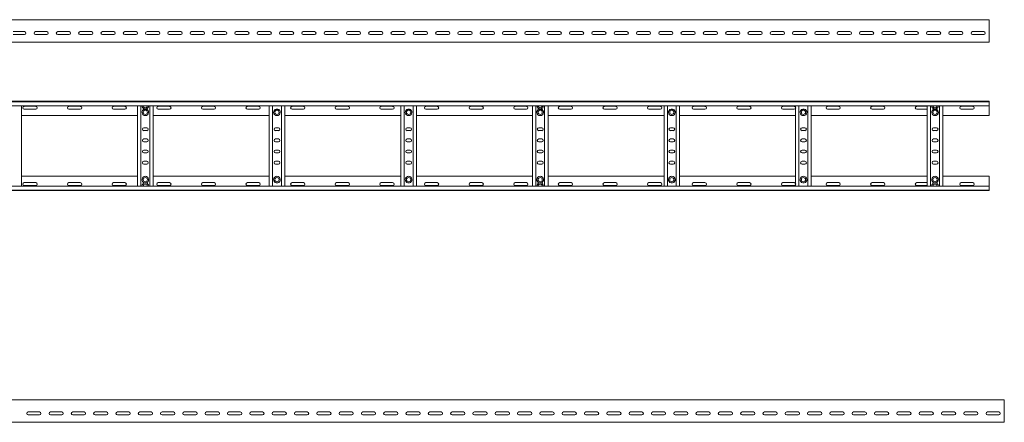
# Model space of a CAD drawing. Header units: millimetres. Extents: x -921 to 3361, y -5257 to -169.
# Tile 10 of 10: x 1130 to 3337, y -1071 to -169. Entities that reach past the tile are written whole.
import ezdxf

# ---------------------------------------------------------------- set-up
doc = ezdxf.new("R2010")
doc.units = ezdxf.units.MM

msp = doc.modelspace()

# ---------------------------------------------------------------- linework, layer by layer
at = {"color": 7, "linetype": 'Continuous', "lineweight": 15}
for p, q in [((3303, -169.3), (356, -169.3)), ((3303, -176.8), (3303, -169.3)), ((1115.3, -196.1), (1140.8, -196.1)), ((1165.3, -196.1), (1190.8, -196.1)), ((1215.3, -196.1), (1240.8, -196.1)), ((1265.3, -196.1), (1290.8, -196.1)), ((1315.3, -196.1), (1340.8, -196.1)), ((1365.3, -196.1), (1390.8, -196.1)), ((1415.3, -196.1), (1440.8, -196.1)), ((1465.3, -196.1), (1490.8, -196.1)), ((1515.3, -196.1), (1540.8, -196.1)), ((1565.3, -196.1), (1590.8, -196.1)), ((1615.3, -196.1), (1640.8, -196.1)), ((1665.3, -196.1), (1690.8, -196.1)), ((1715.3, -196.1), (1740.8, -196.1)), ((1765.3, -196.1), (1790.8, -196.1)), ((1815.3, -196.1), (1840.8, -196.1)), ((1865.3, -196.1), (1890.8, -196.1)), ((1915.3, -196.1), (1940.8, -196.1)), ((1965.3, -196.1), (1990.8, -196.1)), ((2015.3, -196.1), (2040.8, -196.1)), ((2065.3, -196.1), (2090.8, -196.1)), ((2115.3, -196.1), (2140.8, -196.1)), ((2165.3, -196.1), (2190.8, -196.1)), ((2215.3, -196.1), (2240.8, -196.1)), ((2265.3, -196.1), (2290.8, -196.1)), ((2315.3, -196.1), (2340.8, -196.1)), ((2365.3, -196.1), (2390.8, -196.1)), ((2415.3, -196.1), (2440.8, -196.1)), ((2465.3, -196.1), (2490.8, -196.1)), ((2515.3, -196.1), (2540.8, -196.1)), ((2565.3, -196.1), (2590.8, -196.1)), ((2615.3, -196.1), (2640.8, -196.1)), ((2665.3, -196.1), (2690.8, -196.1)), ((2715.3, -196.1), (2740.8, -196.1)), ((2765.3, -196.1), (2790.8, -196.1)), ((2815.3, -196.1), (2840.8, -196.1)), ((2865.3, -196.1), (2890.8, -196.1)), ((2915.3, -196.1), (2940.8, -196.1)), ((2965.3, -196.1), (2990.8, -196.1)), ((3015.3, -196.1), (3040.8, -196.1)), ((3065.3, -196.1), (3090.8, -196.1)), ((3115.3, -196.1), (3140.8, -196.1)), ((3165.3, -196.1), (3190.8, -196.1)), ((3215.3, -196.1), (3240.8, -196.1)), ((3265.3, -196.1), (3290.8, -196.1)), ((3303, -182.1), (3303, -176.8)), ((3303, -182.1), (3303, -182.4)), ((3303, -186.6), (3303, -182.4)), ((3303, -186.6), (3303, -216.9)), ((356, -219.3), (3303, -219.3)), ((1140.8, -202.6), (1115.3, -202.6)), ((1190.8, -202.6), (1165.3, -202.6)), ((1240.8, -202.6), (1215.3, -202.6)), ((1290.8, -202.6), (1265.3, -202.6)), ((1340.8, -202.6), (1315.3, -202.6)), ((1390.8, -202.6), (1365.3, -202.6)), ((1440.8, -202.6), (1415.3, -202.6)), ((1490.8, -202.6), (1465.3, -202.6)), ((1540.8, -202.6), (1515.3, -202.6)), ((1590.8, -202.6), (1565.3, -202.6)), ((1640.8, -202.6), (1615.3, -202.6)), ((1690.8, -202.6), (1665.3, -202.6)), ((1740.8, -202.6), (1715.3, -202.6)), ((1790.8, -202.6), (1765.3, -202.6)), ((1840.8, -202.6), (1815.3, -202.6)), ((1890.8, -202.6), (1865.3, -202.6)), ((1940.8, -202.6), (1915.3, -202.6)), ((1990.8, -202.6), (1965.3, -202.6)), ((2040.8, -202.6), (2015.3, -202.6)), ((2090.8, -202.6), (2065.3, -202.6)), ((2140.8, -202.6), (2115.3, -202.6)), ((2190.8, -202.6), (2165.3, -202.6)), ((2240.8, -202.6), (2215.3, -202.6)), ((2290.8, -202.6), (2265.3, -202.6)), ((2340.8, -202.6), (2315.3, -202.6)), ((2390.8, -202.6), (2365.3, -202.6)), ((2440.8, -202.6), (2415.3, -202.6)), ((2490.8, -202.6), (2465.3, -202.6)), ((2540.8, -202.6), (2515.3, -202.6)), ((2590.8, -202.6), (2565.3, -202.6)), ((2640.8, -202.6), (2615.3, -202.6)), ((2690.8, -202.6), (2665.3, -202.6)), ((2740.8, -202.6), (2715.3, -202.6)), ((2790.8, -202.6), (2765.3, -202.6)), ((2840.8, -202.6), (2815.3, -202.6)), ((2890.8, -202.6), (2865.3, -202.6)), ((2940.8, -202.6), (2915.3, -202.6)), ((2990.8, -202.6), (2965.3, -202.6)), ((3040.8, -202.6), (3015.3, -202.6)), ((3090.8, -202.6), (3065.3, -202.6)), ((3140.8, -202.6), (3115.3, -202.6)), ((3190.8, -202.6), (3165.3, -202.6)), ((3240.8, -202.6), (3215.3, -202.6)), ((3290.8, -202.6), (3265.3, -202.6)), ((3303, -219.3), (3303, -216.9)), ((356, -352.2), (3303, -352.2)), ((3303, -352.2), (3303, -353.3)), ((3303, -353.3), (356, -353.3)), ((356, -362.4), (3303, -362.4)), ((1134, -542), (1134, -362.4)), ((1165.8, -363.4), (1140.3, -363.4)), ((1140.3, -369.9), (1165.8, -369.9)), ((1265.8, -363.4), (1240.3, -363.4)), ((1240.3, -369.9), (1265.8, -369.9)), ((1365.8, -363.4), (1340.3, -363.4)), ((1340.3, -369.9), (1365.8, -369.9)), ((1394, -542), (1394, -362.4)), ((1401.5, -542), (1401.5, -362.4)), ((1409.8, -369.4), (1413.3, -369.4)), ((1421.5, -542), (1421.5, -362.4)), ((1429, -542), (1429, -362.4)), ((1465.8, -363.4), (1440.3, -363.4)), ((1440.3, -369.9), (1465.8, -369.9)), ((1565.8, -363.4), (1540.3, -363.4)), ((1540.3, -369.9), (1565.8, -369.9)), ((1665.8, -363.4), (1640.3, -363.4)), ((1640.3, -369.9), (1665.8, -369.9)), ((1689, -542), (1689, -362.4)), ((1696.5, -542), (1696.5, -362.4)), ((1708.3, -369.4), (1704.8, -369.4)), ((1716.5, -542), (1716.5, -362.4)), ((1724, -542), (1724, -362.4)), ((1765.8, -363.4), (1740.3, -363.4)), ((1740.3, -369.9), (1765.8, -369.9)), ((1865.8, -363.4), (1840.3, -363.4)), ((1840.3, -369.9), (1865.8, -369.9)), ((1965.8, -363.4), (1940.3, -363.4)), ((1940.3, -369.9), (1965.8, -369.9)), ((1984, -542), (1984, -362.4)), ((1991.5, -542), (1991.5, -362.4)), ((2003.3, -369.4), (1999.8, -369.4)), ((2011.5, -542), (2011.5, -362.4)), ((2019, -542), (2019, -362.4)), ((2065.8, -363.4), (2040.3, -363.4)), ((2040.3, -369.9), (2065.8, -369.9)), ((2165.8, -363.4), (2140.3, -363.4)), ((2140.3, -369.9), (2165.8, -369.9)), ((2265.8, -363.4), (2240.3, -363.4)), ((2240.3, -369.9), (2265.8, -369.9)), ((2279, -542), (2279, -362.4)), ((2286.5, -542), (2286.5, -362.4)), ((2298.3, -369.4), (2294.8, -369.4)), ((2306.5, -542), (2306.5, -362.4)), ((2314, -542), (2314, -362.4)), ((2365.8, -363.4), (2340.3, -363.4)), ((2340.3, -369.9), (2365.8, -369.9)), ((2465.8, -363.4), (2440.3, -363.4)), ((2440.3, -369.9), (2465.8, -369.9)), ((2565.8, -363.4), (2540.3, -363.4)), ((2540.3, -369.9), (2565.8, -369.9)), ((2574, -542), (2574, -362.4)), ((2581.5, -542), (2581.5, -362.4)), ((2593.3, -369.4), (2589.8, -369.4)), ((2601.5, -542), (2601.5, -362.4)), ((2609, -542), (2609, -362.4)), ((2665.8, -363.4), (2640.3, -363.4)), ((2640.3, -369.9), (2665.8, -369.9)), ((2765.8, -363.4), (2740.3, -363.4)), ((2740.3, -369.9), (2765.8, -369.9)), ((2865.8, -363.4), (2840.3, -363.4)), ((2840.3, -369.9), (2865.8, -369.9)), ((2869, -542), (2869, -362.4)), ((2876.5, -542), (2876.5, -362.4)), ((2888.3, -369.4), (2884.8, -369.4)), ((2896.5, -542), (2896.5, -362.4)), ((2904, -542), (2904, -362.4)), ((2965.8, -363.4), (2940.3, -363.4)), ((2940.3, -369.9), (2965.8, -369.9)), ((3065.8, -363.4), (3040.3, -363.4)), ((3040.3, -369.9), (3065.8, -369.9)), ((3164, -363.4), (3140.3, -363.4)), ((3140.3, -369.9), (3164, -369.9)), ((3164, -542), (3164, -362.4)), ((3171.5, -542), (3171.5, -362.4)), ((3183.3, -369.4), (3179.8, -369.4)), ((3191.5, -542), (3191.5, -362.4)), ((3199, -542), (3199, -362.4)), ((3265.8, -363.4), (3240.3, -363.4)), ((3240.3, -369.9), (3265.8, -369.9)), ((3303, -353.3), (3303, -362.4)), ((3303, -362.4), (3303, -384.2)), ((1134, -384.2), (1394, -384.2)), ((1429, -384.2), (1689, -384.2)), ((1724, -384.2), (1984, -384.2)), ((2019, -384.2), (2279, -384.2)), ((2314, -384.2), (2574, -384.2)), ((2609, -384.2), (2869, -384.2)), ((2904, -384.2), (3164, -384.2)), ((3199, -384.2), (3303, -384.2)), ((1414.8, -411.4), (1408.3, -411.4)), ((1408.3, -417.9), (1414.8, -417.9)), ((1709.8, -411.4), (1703.3, -411.4)), ((1703.3, -417.9), (1709.8, -417.9)), ((2004.8, -411.4), (1998.3, -411.4)), ((1998.3, -417.9), (2004.8, -417.9)), ((2299.8, -411.4), (2293.3, -411.4)), ((2293.3, -417.9), (2299.8, -417.9)), ((2594.8, -411.4), (2588.3, -411.4)), ((2588.3, -417.9), (2594.8, -417.9)), ((2889.8, -411.4), (2883.3, -411.4)), ((2883.3, -417.9), (2889.8, -417.9)), ((3184.8, -411.4), (3178.3, -411.4)), ((3178.3, -417.9), (3184.8, -417.9)), ((1414.8, -436.4), (1408.3, -436.4)), ((1709.8, -436.4), (1703.3, -436.4)), ((2004.8, -436.4), (1998.3, -436.4)), ((2299.8, -436.4), (2293.3, -436.4)), ((2594.8, -436.4), (2588.3, -436.4)), ((2889.8, -436.4), (2883.3, -436.4)), ((3184.8, -436.4), (3178.3, -436.4)), ((1408.3, -442.9), (1414.8, -442.9)), ((1414.8, -461.4), (1408.3, -461.4)), ((1703.3, -442.9), (1709.8, -442.9)), ((1709.8, -461.4), (1703.3, -461.4)), ((1998.3, -442.9), (2004.8, -442.9)), ((2004.8, -461.4), (1998.3, -461.4)), ((2293.3, -442.9), (2299.8, -442.9)), ((2299.8, -461.4), (2293.3, -461.4)), ((2588.3, -442.9), (2594.8, -442.9)), ((2594.8, -461.4), (2588.3, -461.4)), ((2883.3, -442.9), (2889.8, -442.9)), ((2889.8, -461.4), (2883.3, -461.4)), ((3178.3, -442.9), (3184.8, -442.9)), ((3184.8, -461.4), (3178.3, -461.4)), ((1408.3, -467.9), (1414.8, -467.9)), ((1703.3, -467.9), (1709.8, -467.9)), ((1998.3, -467.9), (2004.8, -467.9)), ((2293.3, -467.9), (2299.8, -467.9)), ((2588.3, -467.9), (2594.8, -467.9)), ((2883.3, -467.9), (2889.8, -467.9)), ((3178.3, -467.9), (3184.8, -467.9)), ((1414.8, -486.4), (1408.3, -486.4)), ((1408.3, -492.9), (1414.8, -492.9)), ((1709.8, -486.4), (1703.3, -486.4)), ((1703.3, -492.9), (1709.8, -492.9)), ((2004.8, -486.4), (1998.3, -486.4)), ((1998.3, -492.9), (2004.8, -492.9)), ((2299.8, -486.4), (2293.3, -486.4)), ((2293.3, -492.9), (2299.8, -492.9)), ((2594.8, -486.4), (2588.3, -486.4)), ((2588.3, -492.9), (2594.8, -492.9)), ((2889.8, -486.4), (2883.3, -486.4)), ((2883.3, -492.9), (2889.8, -492.9)), ((3184.8, -486.4), (3178.3, -486.4)), ((3178.3, -492.9), (3184.8, -492.9)), ((1134, -520.2), (1394, -520.2)), ((1429, -520.2), (1689, -520.2)), ((1724, -520.2), (1984, -520.2)), ((2019, -520.2), (2279, -520.2)), ((2314, -520.2), (2574, -520.2)), ((2609, -520.2), (2869, -520.2)), ((2904, -520.2), (3164, -520.2)), ((3199, -520.2), (3303, -520.2)), ((3303, -542), (3303, -520.2)), ((3303, -542), (356, -542)), ((356, -551.1), (3303, -551.1)), ((1140.3, -534.4), (1165.8, -534.4)), ((1165.8, -540.9), (1140.3, -540.9)), ((1240.3, -534.4), (1265.8, -534.4)), ((1265.8, -540.9), (1240.3, -540.9)), ((1340.3, -534.4), (1365.8, -534.4)), ((1365.8, -540.9), (1340.3, -540.9)), ((1409.8, -535), (1413.3, -535)), ((1440.3, -534.4), (1465.8, -534.4)), ((1465.8, -540.9), (1440.3, -540.9)), ((1540.3, -534.4), (1565.8, -534.4)), ((1565.8, -540.9), (1540.3, -540.9)), ((1640.3, -534.4), (1665.8, -534.4)), ((1665.8, -540.9), (1640.3, -540.9)), ((1704.8, -535), (1708.3, -535)), ((1740.3, -534.4), (1765.8, -534.4)), ((1765.8, -540.9), (1740.3, -540.9)), ((1840.3, -534.4), (1865.8, -534.4)), ((1865.8, -540.9), (1840.3, -540.9)), ((1940.3, -534.4), (1965.8, -534.4)), ((1965.8, -540.9), (1940.3, -540.9)), ((1999.8, -535), (2003.3, -535)), ((2040.3, -534.4), (2065.8, -534.4)), ((2065.8, -540.9), (2040.3, -540.9)), ((2140.3, -534.4), (2165.8, -534.4)), ((2165.8, -540.9), (2140.3, -540.9)), ((2240.3, -534.4), (2265.8, -534.4)), ((2265.8, -540.9), (2240.3, -540.9)), ((2298.3, -535), (2294.8, -535)), ((2340.3, -534.4), (2365.8, -534.4)), ((2365.8, -540.9), (2340.3, -540.9)), ((2440.3, -534.4), (2465.8, -534.4)), ((2465.8, -540.9), (2440.3, -540.9)), ((2540.3, -534.4), (2565.8, -534.4)), ((2565.8, -540.9), (2540.3, -540.9)), ((2589.8, -535), (2593.3, -535)), ((2640.3, -534.4), (2665.8, -534.4)), ((2665.8, -540.9), (2640.3, -540.9)), ((2740.3, -534.4), (2765.8, -534.4)), ((2765.8, -540.9), (2740.3, -540.9)), ((2840.3, -534.4), (2865.8, -534.4)), ((2865.8, -540.9), (2840.3, -540.9)), ((2884.8, -535), (2888.3, -535)), ((2940.3, -534.4), (2965.8, -534.4)), ((2965.8, -540.9), (2940.3, -540.9)), ((3040.3, -534.4), (3065.8, -534.4)), ((3065.8, -540.9), (3040.3, -540.9)), ((3140.3, -534.4), (3164, -534.4)), ((3164, -540.9), (3140.3, -540.9)), ((3183.3, -535), (3179.8, -535)), ((3240.3, -534.4), (3265.8, -534.4)), ((3265.8, -540.9), (3240.3, -540.9)), ((3303, -551.1), (3303, -542)), ((3303, -552.2), (3303, -551.1)), ((356, -552.2), (3303, -552.2)), ((3336.7, -1021.4), (389.7, -1021.4)), ((3336.7, -1028.8), (3336.7, -1021.4)), ((3336.7, -1034.2), (3336.7, -1028.8)), ((3336.7, -1034.2), (3336.7, -1034.5)), ((3336.7, -1038.7), (3336.7, -1034.5)), ((1148.9, -1048.1), (1174.4, -1048.1)), ((1174.4, -1054.6), (1148.9, -1054.6)), ((1198.9, -1048.1), (1224.4, -1048.1)), ((1224.4, -1054.6), (1198.9, -1054.6)), ((1248.9, -1048.1), (1274.4, -1048.1)), ((1274.4, -1054.6), (1248.9, -1054.6)), ((1298.9, -1048.1), (1324.4, -1048.1)), ((1324.4, -1054.6), (1298.9, -1054.6)), ((1348.9, -1048.1), (1374.4, -1048.1)), ((1374.4, -1054.6), (1348.9, -1054.6)), ((1398.9, -1048.1), (1424.4, -1048.1)), ((1424.4, -1054.6), (1398.9, -1054.6)), ((1448.9, -1048.1), (1474.4, -1048.1)), ((1474.4, -1054.6), (1448.9, -1054.6)), ((1498.9, -1048.1), (1524.4, -1048.1)), ((1524.4, -1054.6), (1498.9, -1054.6)), ((1548.9, -1048.1), (1574.4, -1048.1)), ((1574.4, -1054.6), (1548.9, -1054.6)), ((1598.9, -1048.1), (1624.4, -1048.1)), ((1624.4, -1054.6), (1598.9, -1054.6)), ((1648.9, -1048.1), (1674.4, -1048.1)), ((1674.4, -1054.6), (1648.9, -1054.6)), ((1698.9, -1048.1), (1724.4, -1048.1)), ((1724.4, -1054.6), (1698.9, -1054.6)), ((1748.9, -1048.1), (1774.4, -1048.1)), ((1774.4, -1054.6), (1748.9, -1054.6)), ((1798.9, -1048.1), (1824.4, -1048.1)), ((1824.4, -1054.6), (1798.9, -1054.6)), ((1848.9, -1048.1), (1874.4, -1048.1)), ((1874.4, -1054.6), (1848.9, -1054.6)), ((1898.9, -1048.1), (1924.4, -1048.1)), ((1924.4, -1054.6), (1898.9, -1054.6)), ((1948.9, -1048.1), (1974.4, -1048.1)), ((1974.4, -1054.6), (1948.9, -1054.6)), ((1998.9, -1048.1), (2024.4, -1048.1)), ((2024.4, -1054.6), (1998.9, -1054.6)), ((2048.9, -1048.1), (2074.4, -1048.1)), ((2074.4, -1054.6), (2048.9, -1054.6)), ((2098.9, -1048.1), (2124.4, -1048.1)), ((2124.4, -1054.6), (2098.9, -1054.6)), ((2148.9, -1048.1), (2174.4, -1048.1)), ((2174.4, -1054.6), (2148.9, -1054.6)), ((2198.9, -1048.1), (2224.4, -1048.1)), ((2224.4, -1054.6), (2198.9, -1054.6)), ((2248.9, -1048.1), (2274.4, -1048.1)), ((2274.4, -1054.6), (2248.9, -1054.6)), ((2298.9, -1048.1), (2324.4, -1048.1)), ((2324.4, -1054.6), (2298.9, -1054.6)), ((2348.9, -1048.1), (2374.4, -1048.1)), ((2374.4, -1054.6), (2348.9, -1054.6)), ((2398.9, -1048.1), (2424.4, -1048.1)), ((2424.4, -1054.6), (2398.9, -1054.6)), ((2448.9, -1048.1), (2474.4, -1048.1)), ((2474.4, -1054.6), (2448.9, -1054.6)), ((2498.9, -1048.1), (2524.4, -1048.1)), ((2524.4, -1054.6), (2498.9, -1054.6)), ((2548.9, -1048.1), (2574.4, -1048.1)), ((2574.4, -1054.6), (2548.9, -1054.6)), ((2598.9, -1048.1), (2624.4, -1048.1)), ((2624.4, -1054.6), (2598.9, -1054.6)), ((2648.9, -1048.1), (2674.4, -1048.1)), ((2674.4, -1054.6), (2648.9, -1054.6)), ((2698.9, -1048.1), (2724.4, -1048.1)), ((2724.4, -1054.6), (2698.9, -1054.6)), ((2748.9, -1048.1), (2774.4, -1048.1)), ((2774.4, -1054.6), (2748.9, -1054.6)), ((2798.9, -1048.1), (2824.4, -1048.1)), ((2824.4, -1054.6), (2798.9, -1054.6)), ((2848.9, -1048.1), (2874.4, -1048.1)), ((2874.4, -1054.6), (2848.9, -1054.6)), ((2898.9, -1048.1), (2924.4, -1048.1)), ((2924.4, -1054.6), (2898.9, -1054.6)), ((2948.9, -1048.1), (2974.4, -1048.1)), ((2974.4, -1054.6), (2948.9, -1054.6)), ((2998.9, -1048.1), (3024.4, -1048.1)), ((3024.4, -1054.6), (2998.9, -1054.6)), ((3048.9, -1048.1), (3074.4, -1048.1)), ((3074.4, -1054.6), (3048.9, -1054.6)), ((3098.9, -1048.1), (3124.4, -1048.1)), ((3124.4, -1054.6), (3098.9, -1054.6)), ((3148.9, -1048.1), (3174.4, -1048.1)), ((3174.4, -1054.6), (3148.9, -1054.6)), ((3198.9, -1048.1), (3224.4, -1048.1)), ((3224.4, -1054.6), (3198.9, -1054.6)), ((3248.9, -1048.1), (3274.4, -1048.1)), ((3274.4, -1054.6), (3248.9, -1054.6)), ((3298.9, -1048.1), (3324.4, -1048.1)), ((3324.4, -1054.6), (3298.9, -1054.6)), ((3336.7, -1038.7), (3336.7, -1069)), ((389.7, -1071.4), (3336.7, -1071.4)), ((3336.7, -1071.4), (3336.7, -1069))]:
    msp.add_line(p, q, dxfattribs=at)
for centre in [(1411.5, -376.7), (1706.5, -376.7), (2001.5, -376.7), (2296.5, -376.7), (2591.5, -376.7), (2886.5, -376.7), (3181.5, -376.7), (1411.5, -527.7), (1706.5, -527.7), (2001.5, -527.7), (2296.5, -527.7), (2591.5, -527.7), (2886.5, -527.7), (3181.5, -527.7)]:
    msp.add_circle(centre, 4.75, dxfattribs=at)
for centre, radius, start, end in [((1140.8, -199.3), 3.25, 270, 90), ((1165.3, -199.3), 3.25, 90, 270), ((1190.8, -199.3), 3.25, 270, 90), ((1215.3, -199.3), 3.25, 90, 270), ((1240.8, -199.3), 3.25, 270, 90), ((1265.3, -199.3), 3.25, 90, 270), ((1290.8, -199.3), 3.25, 270, 90), ((1315.3, -199.3), 3.25, 90, 270), ((1340.8, -199.3), 3.25, 270, 90), ((1365.3, -199.3), 3.25, 90, 270), ((1390.8, -199.3), 3.25, 270, 90), ((1415.3, -199.3), 3.25, 90, 270), ((1440.8, -199.3), 3.25, 270, 90), ((1465.3, -199.3), 3.25, 90, 270), ((1490.8, -199.3), 3.25, 270, 90), ((1515.3, -199.3), 3.25, 90, 270), ((1540.8, -199.3), 3.25, 270, 90), ((1565.3, -199.3), 3.25, 90, 270), ((1590.8, -199.3), 3.25, 270, 90), ((1615.3, -199.3), 3.25, 90, 270), ((1640.8, -199.3), 3.25, 270, 90), ((1665.3, -199.3), 3.25, 90, 270), ((1690.8, -199.3), 3.25, 270, 90), ((1715.3, -199.3), 3.25, 90, 270), ((1740.8, -199.3), 3.25, 270, 90), ((1765.3, -199.3), 3.25, 90, 270), ((1790.8, -199.3), 3.25, 270, 90), ((1815.3, -199.3), 3.25, 90, 270), ((1840.8, -199.3), 3.25, 270, 90), ((1865.3, -199.3), 3.25, 90, 270), ((1890.8, -199.3), 3.25, 270, 90), ((1915.3, -199.3), 3.25, 90, 270), ((1940.8, -199.3), 3.25, 270, 90), ((1965.3, -199.3), 3.25, 90, 270), ((1990.8, -199.3), 3.25, 270, 90), ((2015.3, -199.3), 3.25, 90, 270), ((2040.8, -199.3), 3.25, 270, 90), ((2065.3, -199.3), 3.25, 90, 270), ((2090.8, -199.3), 3.25, 270, 90), ((2115.3, -199.3), 3.25, 90, 270), ((2140.8, -199.3), 3.25, 270, 90), ((2165.3, -199.3), 3.25, 90, 270), ((2190.8, -199.3), 3.25, 270, 90), ((2215.3, -199.3), 3.25, 90, 270), ((2240.8, -199.3), 3.25, 270, 90), ((2265.3, -199.3), 3.25, 90, 270), ((2290.8, -199.3), 3.25, 270, 90), ((2315.3, -199.3), 3.25, 90, 270), ((2340.8, -199.3), 3.25, 270, 90), ((2365.3, -199.3), 3.25, 90, 270), ((2390.8, -199.3), 3.25, 270, 90), ((2415.3, -199.3), 3.25, 90, 270), ((2440.8, -199.3), 3.25, 270, 90), ((2465.3, -199.3), 3.25, 90, 270), ((2490.8, -199.3), 3.25, 270, 90), ((2515.3, -199.3), 3.25, 90, 270), ((2540.8, -199.3), 3.25, 270, 90), ((2565.3, -199.3), 3.25, 90, 270), ((2590.8, -199.3), 3.25, 270, 90), ((2615.3, -199.3), 3.25, 90, 270), ((2640.8, -199.3), 3.25, 270, 90), ((2665.3, -199.3), 3.25, 90, 270), ((2690.8, -199.3), 3.25, 270, 90), ((2715.3, -199.3), 3.25, 90, 270), ((2740.8, -199.3), 3.25, 270, 90), ((2765.3, -199.3), 3.25, 90, 270), ((2790.8, -199.3), 3.25, 270, 90), ((2815.3, -199.3), 3.25, 90, 270), ((2840.8, -199.3), 3.25, 270, 90), ((2865.3, -199.3), 3.25, 90, 270), ((2890.8, -199.3), 3.25, 270, 90), ((2915.3, -199.3), 3.25, 90, 270), ((2940.8, -199.3), 3.25, 270, 90), ((2965.3, -199.3), 3.25, 90, 270), ((2990.8, -199.3), 3.25, 270, 90), ((3015.3, -199.3), 3.25, 90, 270), ((3040.8, -199.3), 3.25, 270, 90), ((3065.3, -199.3), 3.25, 90, 270), ((3090.8, -199.3), 3.25, 270, 90), ((3115.3, -199.3), 3.25, 90, 270), ((3140.8, -199.3), 3.25, 270, 90), ((3165.3, -199.3), 3.25, 90, 270), ((3190.8, -199.3), 3.25, 270, 90), ((3215.3, -199.3), 3.25, 90, 270), ((3240.8, -199.3), 3.25, 270, 90), ((3265.3, -199.3), 3.25, 90, 270), ((3290.8, -199.3), 3.25, 270, 90), ((1140.3, -366.7), 3.25, 90, 270), ((1165.8, -366.7), 3.25, 270, 90), ((1240.3, -366.7), 3.25, 90, 270), ((1265.8, -366.7), 3.25, 270, 90), ((1340.3, -366.7), 3.25, 90, 270), ((1365.8, -366.7), 3.25, 270, 90), ((1411.5, -376.7), 7.5, 103.2615, 76.7385), ((1411.5, -362.1), 7.5, 182.4836, 256.7385), ((1411.5, -362.1), 4.75, 183.9233, 356.0767), ((1411.5, -362.1), 7.5, 283.2615, 357.5164), ((1440.3, -366.7), 3.25, 90, 270), ((1465.8, -366.7), 3.25, 270, 90), ((1540.3, -366.7), 3.25, 90, 270), ((1565.8, -366.7), 3.25, 270, 90), ((1640.3, -366.7), 3.25, 90, 270), ((1665.8, -366.7), 3.25, 270, 90), ((1706.5, -376.7), 7.5, 103.2615, 76.7385), ((1740.3, -366.7), 3.25, 90, 270), ((1765.8, -366.7), 3.25, 270, 90), ((1840.3, -366.7), 3.25, 90, 270), ((1865.8, -366.7), 3.25, 270, 90), ((1940.3, -366.7), 3.25, 90, 270), ((1965.8, -366.7), 3.25, 270, 90), ((2001.5, -376.7), 7.5, 103.2615, 76.7385), ((2040.3, -366.7), 3.25, 90, 270), ((2065.8, -366.7), 3.25, 270, 90), ((2140.3, -366.7), 3.25, 90, 270), ((2165.8, -366.7), 3.25, 270, 90), ((2240.3, -366.7), 3.25, 90, 270), ((2265.8, -366.7), 3.25, 270, 90), ((2296.5, -376.7), 7.5, 103.2615, 76.7385), ((2296.5, -362.1), 7.5, 182.4836, 256.7385), ((2296.5, -362.1), 4.75, 183.9233, 356.0767), ((2296.5, -362.1), 7.5, 283.2615, 357.5164), ((2340.3, -366.7), 3.25, 90, 270), ((2365.8, -366.7), 3.25, 270, 90), ((2440.3, -366.7), 3.25, 90, 270), ((2465.8, -366.7), 3.25, 270, 90), ((2540.3, -366.7), 3.25, 90, 270), ((2565.8, -366.7), 3.25, 270, 90), ((2591.5, -376.7), 7.5, 103.2615, 76.7385), ((2640.3, -366.7), 3.25, 90, 270), ((2665.8, -366.7), 3.25, 270, 90), ((2740.3, -366.7), 3.25, 90, 270), ((2765.8, -366.7), 3.25, 270, 90), ((2840.3, -366.7), 3.25, 90, 270), ((2865.8, -366.7), 3.25, 270, 90), ((2886.5, -376.7), 7.5, 103.2615, 76.7385), ((2940.3, -366.7), 3.25, 90, 270), ((2965.8, -366.7), 3.25, 270, 90), ((3040.3, -366.7), 3.25, 90, 270), ((3065.8, -366.7), 3.25, 270, 90), ((3140.3, -366.7), 3.25, 90, 270), ((3181.5, -376.7), 7.5, 103.2615, 76.7385), ((3181.5, -362.1), 7.5, 182.4836, 256.7385), ((3181.5, -362.1), 4.75, 183.9233, 356.0767), ((3181.5, -362.1), 7.5, 283.2615, 357.5164), ((3240.3, -366.7), 3.25, 90, 270), ((3265.8, -366.7), 3.25, 270, 90), ((1408.3, -414.7), 3.25, 90, 270), ((1414.8, -414.7), 3.25, 270, 90), ((1703.3, -414.7), 3.25, 90, 270), ((1709.8, -414.7), 3.25, 270, 90), ((1998.3, -414.7), 3.25, 90, 270), ((2004.8, -414.7), 3.25, 270, 90), ((2293.3, -414.7), 3.25, 90, 270), ((2299.8, -414.7), 3.25, 270, 90), ((2588.3, -414.7), 3.25, 90, 270), ((2594.8, -414.7), 3.25, 270, 90), ((2883.3, -414.7), 3.25, 90, 270), ((2889.8, -414.7), 3.25, 270, 90), ((3178.3, -414.7), 3.25, 90, 270), ((3184.8, -414.7), 3.25, 270, 90), ((1408.3, -439.7), 3.25, 90, 270), ((1414.8, -439.7), 3.25, 270, 90), ((1703.3, -439.7), 3.25, 90, 270), ((1709.8, -439.7), 3.25, 270, 90), ((1998.3, -439.7), 3.25, 90, 270), ((2004.8, -439.7), 3.25, 270, 90), ((2293.3, -439.7), 3.25, 90, 270), ((2299.8, -439.7), 3.25, 270, 90), ((2588.3, -439.7), 3.25, 90, 270), ((2594.8, -439.7), 3.25, 270, 90), ((2883.3, -439.7), 3.25, 90, 270), ((2889.8, -439.7), 3.25, 270, 90), ((3178.3, -439.7), 3.25, 90, 270), ((3184.8, -439.7), 3.25, 270, 90), ((1408.3, -464.7), 3.25, 90, 270), ((1414.8, -464.7), 3.25, 270, 90), ((1703.3, -464.7), 3.25, 90, 270), ((1709.8, -464.7), 3.25, 270, 90), ((1998.3, -464.7), 3.25, 90, 270), ((2004.8, -464.7), 3.25, 270, 90), ((2293.3, -464.7), 3.25, 90, 270), ((2299.8, -464.7), 3.25, 270, 90), ((2588.3, -464.7), 3.25, 90, 270), ((2594.8, -464.7), 3.25, 270, 90), ((2883.3, -464.7), 3.25, 90, 270), ((2889.8, -464.7), 3.25, 270, 90), ((3178.3, -464.7), 3.25, 90, 270), ((3184.8, -464.7), 3.25, 270, 90), ((1408.3, -489.7), 3.25, 90, 270), ((1414.8, -489.7), 3.25, 270, 90), ((1703.3, -489.7), 3.25, 90, 270), ((1709.8, -489.7), 3.25, 270, 90), ((1998.3, -489.7), 3.25, 90, 270), ((2004.8, -489.7), 3.25, 270, 90), ((2293.3, -489.7), 3.25, 90, 270), ((2299.8, -489.7), 3.25, 270, 90), ((2588.3, -489.7), 3.25, 90, 270), ((2594.8, -489.7), 3.25, 270, 90), ((2883.3, -489.7), 3.25, 90, 270), ((2889.8, -489.7), 3.25, 270, 90), ((3178.3, -489.7), 3.25, 90, 270), ((3184.8, -489.7), 3.25, 270, 90), ((1411.5, -527.7), 7.5, 283.2615, 256.7385), ((1706.5, -527.7), 7.5, 283.2615, 256.7385), ((2001.5, -527.7), 7.5, 283.2615, 256.7385), ((2296.5, -527.7), 7.5, 283.2615, 256.7385), ((2591.5, -527.7), 7.5, 283.2615, 256.7385), ((2886.5, -527.7), 7.5, 283.2615, 256.7385), ((3181.5, -527.7), 7.5, 283.2615, 256.7385), ((1140.3, -537.7), 3.25, 90, 270), ((1165.8, -537.7), 3.25, 270, 90), ((1240.3, -537.7), 3.25, 90, 270), ((1265.8, -537.7), 3.25, 270, 90), ((1340.3, -537.7), 3.25, 90, 270), ((1365.8, -537.7), 3.25, 270, 90), ((1411.5, -542.3), 7.5, 103.2615, 177.5164), ((1411.5, -542.3), 4.75, 3.9233, 176.0767), ((1411.5, -542.3), 7.5, 2.4836, 76.7385), ((1440.3, -537.7), 3.25, 90, 270), ((1465.8, -537.7), 3.25, 270, 90), ((1540.3, -537.7), 3.25, 90, 270), ((1565.8, -537.7), 3.25, 270, 90), ((1640.3, -537.7), 3.25, 90, 270), ((1665.8, -537.7), 3.25, 270, 90), ((1740.3, -537.7), 3.25, 90, 270), ((1765.8, -537.7), 3.25, 270, 90), ((1840.3, -537.7), 3.25, 90, 270), ((1865.8, -537.7), 3.25, 270, 90), ((1940.3, -537.7), 3.25, 90, 270), ((1965.8, -537.7), 3.25, 270, 90), ((2040.3, -537.7), 3.25, 90, 270), ((2065.8, -537.7), 3.25, 270, 90), ((2140.3, -537.7), 3.25, 90, 270), ((2165.8, -537.7), 3.25, 270, 90), ((2240.3, -537.7), 3.25, 90, 270), ((2265.8, -537.7), 3.25, 270, 90), ((2296.5, -542.3), 7.5, 103.2615, 177.5164), ((2296.5, -542.3), 4.75, 3.9233, 176.0767), ((2296.5, -542.3), 7.5, 2.4836, 76.7385), ((2340.3, -537.7), 3.25, 90, 270), ((2365.8, -537.7), 3.25, 270, 90), ((2440.3, -537.7), 3.25, 90, 270), ((2465.8, -537.7), 3.25, 270, 90), ((2540.3, -537.7), 3.25, 90, 270), ((2565.8, -537.7), 3.25, 270, 90), ((2640.3, -537.7), 3.25, 90, 270), ((2665.8, -537.7), 3.25, 270, 90), ((2740.3, -537.7), 3.25, 90, 270), ((2765.8, -537.7), 3.25, 270, 90), ((2840.3, -537.7), 3.25, 90, 270), ((2865.8, -537.7), 3.25, 270, 90), ((2940.3, -537.7), 3.25, 90, 270), ((2965.8, -537.7), 3.25, 270, 90), ((3040.3, -537.7), 3.25, 90, 270), ((3065.8, -537.7), 3.25, 270, 90), ((3140.3, -537.7), 3.25, 90, 270), ((3181.5, -542.3), 7.5, 103.2615, 177.5164), ((3181.5, -542.3), 4.75, 3.9233, 176.0767), ((3181.5, -542.3), 7.5, 2.4836, 76.7385), ((3240.3, -537.7), 3.25, 90, 270), ((3265.8, -537.7), 3.25, 270, 90), ((1148.9, -1051.4), 3.25, 90, 270), ((1174.4, -1051.4), 3.25, 270, 90), ((1198.9, -1051.4), 3.25, 90, 270), ((1224.4, -1051.4), 3.25, 270, 90), ((1248.9, -1051.4), 3.25, 90, 270), ((1274.4, -1051.4), 3.25, 270, 90), ((1298.9, -1051.4), 3.25, 90, 270), ((1324.4, -1051.4), 3.25, 270, 90), ((1348.9, -1051.4), 3.25, 90, 270), ((1374.4, -1051.4), 3.25, 270, 90), ((1398.9, -1051.4), 3.25, 90, 270), ((1424.4, -1051.4), 3.25, 270, 90), ((1448.9, -1051.4), 3.25, 90, 270), ((1474.4, -1051.4), 3.25, 270, 90), ((1498.9, -1051.4), 3.25, 90, 270), ((1524.4, -1051.4), 3.25, 270, 90), ((1548.9, -1051.4), 3.25, 90, 270), ((1574.4, -1051.4), 3.25, 270, 90), ((1598.9, -1051.4), 3.25, 90, 270), ((1624.4, -1051.4), 3.25, 270, 90), ((1648.9, -1051.4), 3.25, 90, 270), ((1674.4, -1051.4), 3.25, 270, 90), ((1698.9, -1051.4), 3.25, 90, 270), ((1724.4, -1051.4), 3.25, 270, 90), ((1748.9, -1051.4), 3.25, 90, 270), ((1774.4, -1051.4), 3.25, 270, 90), ((1798.9, -1051.4), 3.25, 90, 270), ((1824.4, -1051.4), 3.25, 270, 90), ((1848.9, -1051.4), 3.25, 90, 270), ((1874.4, -1051.4), 3.25, 270, 90), ((1898.9, -1051.4), 3.25, 90, 270), ((1924.4, -1051.4), 3.25, 270, 90), ((1948.9, -1051.4), 3.25, 90, 270), ((1974.4, -1051.4), 3.25, 270, 90), ((1998.9, -1051.4), 3.25, 90, 270), ((2024.4, -1051.4), 3.25, 270, 90), ((2048.9, -1051.4), 3.25, 90, 270), ((2074.4, -1051.4), 3.25, 270, 90), ((2098.9, -1051.4), 3.25, 90, 270), ((2124.4, -1051.4), 3.25, 270, 90), ((2148.9, -1051.4), 3.25, 90, 270), ((2174.4, -1051.4), 3.25, 270, 90), ((2198.9, -1051.4), 3.25, 90, 270), ((2224.4, -1051.4), 3.25, 270, 90), ((2248.9, -1051.4), 3.25, 90, 270), ((2274.4, -1051.4), 3.25, 270, 90), ((2298.9, -1051.4), 3.25, 90, 270), ((2324.4, -1051.4), 3.25, 270, 90), ((2348.9, -1051.4), 3.25, 90, 270), ((2374.4, -1051.4), 3.25, 270, 90), ((2398.9, -1051.4), 3.25, 90, 270), ((2424.4, -1051.4), 3.25, 270, 90), ((2448.9, -1051.4), 3.25, 90, 270), ((2474.4, -1051.4), 3.25, 270, 90), ((2498.9, -1051.4), 3.25, 90, 270), ((2524.4, -1051.4), 3.25, 270, 90), ((2548.9, -1051.4), 3.25, 90, 270), ((2574.4, -1051.4), 3.25, 270, 90), ((2598.9, -1051.4), 3.25, 90, 270), ((2624.4, -1051.4), 3.25, 270, 90), ((2648.9, -1051.4), 3.25, 90, 270), ((2674.4, -1051.4), 3.25, 270, 90), ((2698.9, -1051.4), 3.25, 90, 270), ((2724.4, -1051.4), 3.25, 270, 90), ((2748.9, -1051.4), 3.25, 90, 270), ((2774.4, -1051.4), 3.25, 270, 90), ((2798.9, -1051.4), 3.25, 90, 270), ((2824.4, -1051.4), 3.25, 270, 90), ((2848.9, -1051.4), 3.25, 90, 270), ((2874.4, -1051.4), 3.25, 270, 90), ((2898.9, -1051.4), 3.25, 90, 270), ((2924.4, -1051.4), 3.25, 270, 90), ((2948.9, -1051.4), 3.25, 90, 270), ((2974.4, -1051.4), 3.25, 270, 90), ((2998.9, -1051.4), 3.25, 90, 270), ((3024.4, -1051.4), 3.25, 270, 90), ((3048.9, -1051.4), 3.25, 90, 270), ((3074.4, -1051.4), 3.25, 270, 90), ((3098.9, -1051.4), 3.25, 90, 270), ((3124.4, -1051.4), 3.25, 270, 90), ((3148.9, -1051.4), 3.25, 90, 270), ((3174.4, -1051.4), 3.25, 270, 90), ((3198.9, -1051.4), 3.25, 90, 270), ((3224.4, -1051.4), 3.25, 270, 90), ((3248.9, -1051.4), 3.25, 90, 270), ((3274.4, -1051.4), 3.25, 270, 90), ((3298.9, -1051.4), 3.25, 90, 270), ((3324.4, -1051.4), 3.25, 270, 90)]:
    msp.add_arc(centre, radius, start, end, dxfattribs=at)

doc.saveas('drawing.dxf')
